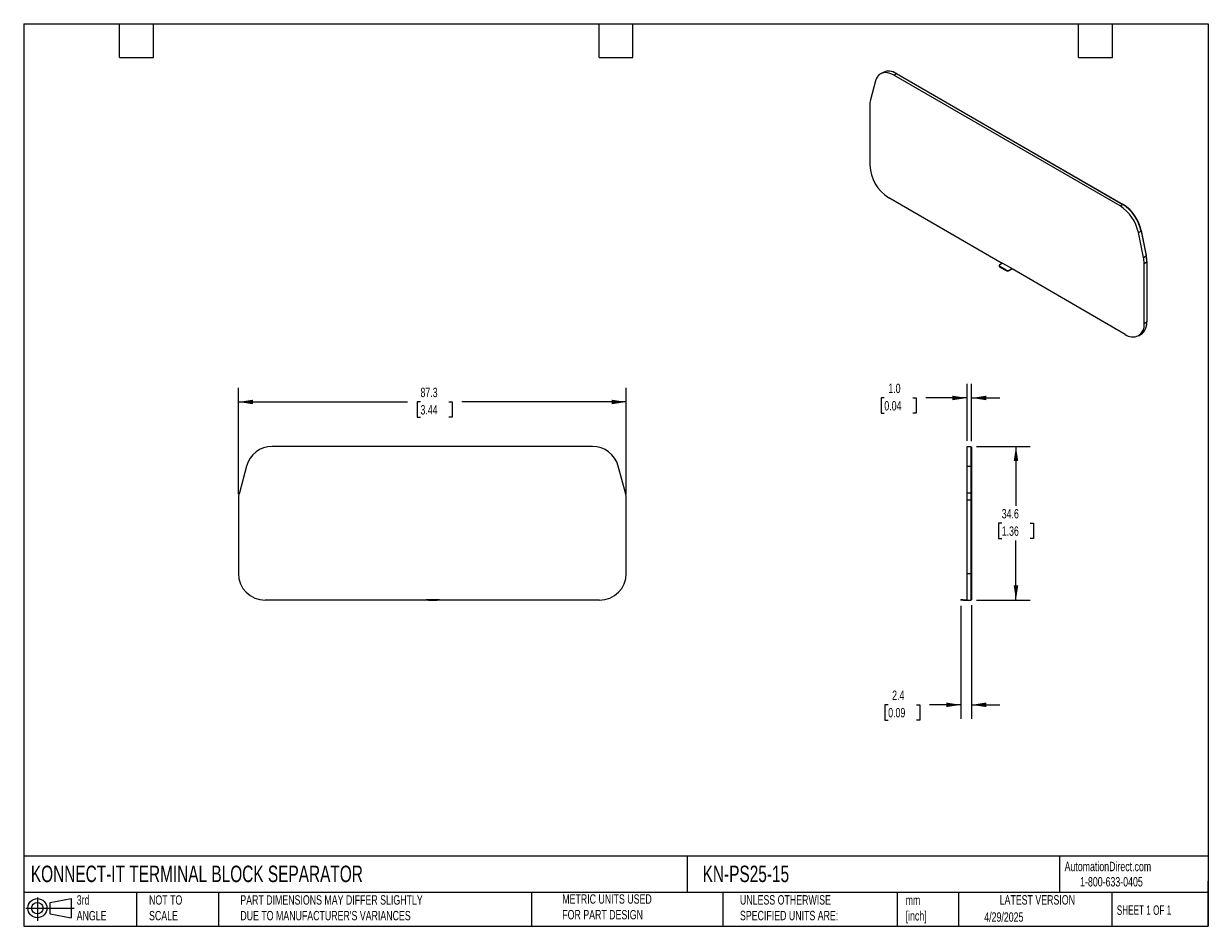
# Model space of a CAD drawing. Header units: millimetres. Extents: x 6 to 273, y 6 to 210.
import ezdxf

# ---------------------------------------------------------------- set-up
doc = ezdxf.new("R2010")
doc.units = ezdxf.units.MM
doc.linetypes.add('SLD-Solid', pattern=[0])
doc.layers.add('DIMENSIONS', color=140, linetype='SLD-Solid', lineweight=25)
doc.layers.add('TEXT', color=140, linetype='SLD-Solid', lineweight=25)
doc.layers.add('SLD-DEFPOINTS', color=7, linetype='Continuous')
doc.styles.add('SLDTEXTSTYLE0', font='TXT', dxfattribs={"width": 0.7})
doc.styles.add('SLDTEXTSTYLE1', font='TXT', dxfattribs={"width": 0.65})
doc.dimstyles.new('SLDDIMSTYLE0', dxfattribs={"dimtxt": 2.158008, "dimasz": 3.302, "dimexe": 0, "dimexo": 0.0625, "dimgap": 0.539502, "dimtad": 0, "dimtih": 1, "dimtoh": 1, "dimrnd": 1e-09, "dimzin": 12, "dimdsep": 46, "dimtxsty": 'SLDTEXTSTYLE0', "dimsah": 1, "dimcen": 0.09, "dimadec": 0, "dimazin": 3, "dimtfac": 1, "dimtofl": 0, "dimtmove": 0, "dimatfit": 3, "dimfxl": 0, "dimfrac": 2, "dimtolj": 1, "dimtzin": 12, "dimarcsym": 0})
doc.dimstyles.new('SLDDIMSTYLE1', dxfattribs={"dimtxt": 2.158008, "dimasz": 3.302, "dimexe": 0, "dimexo": 0.0625, "dimgap": 0.539502, "dimtad": 0, "dimtih": 1, "dimtoh": 1, "dimrnd": 1e-09, "dimzin": 12, "dimdsep": 46, "dimtxsty": 'SLDTEXTSTYLE0', "dimsah": 1, "dimcen": 0.09, "dimadec": 0, "dimazin": 3, "dimtfac": 1, "dimtmove": 0, "dimatfit": 0, "dimfxl": 0, "dimfrac": 2, "dimtolj": 1, "dimtzin": 12, "dimarcsym": 0})
doc.dimstyles.new('SLDDIMSTYLE2', dxfattribs={"dimtxt": 2.158008, "dimasz": 3.302, "dimexe": 0, "dimexo": 0.0625, "dimgap": 0.539502, "dimtad": 0, "dimtih": 1, "dimtoh": 1, "dimrnd": 1e-09, "dimzin": 4, "dimdsep": 46, "dimtxsty": 'SLDTEXTSTYLE0', "dimsah": 1, "dimcen": 0.09, "dimadec": 0, "dimazin": 1, "dimtfac": 1, "dimtmove": 0, "dimatfit": 0, "dimfxl": 0, "dimfrac": 2, "dimtolj": 1, "dimtzin": 12, "dimarcsym": 0})

# ---------------------------------------------------------------- blocks, each defined once
blk = doc.blocks.new('Block11')
at = {"color": 7, "linetype": 'SLD-Solid', "lineweight": 18}
for p, q in [((0, 2.88), (10.87, 2.88)), ((2.59, 5.31), (2.59, 0)), ((5.48, 4.17), (10.18, 5.03)), ((5.48, 1.6), (5.48, 4.17)), ((10.18, 5.03), (10.18, 0.73)), ((5.48, 1.6), (10.18, 0.73))]:
    blk.add_line(p, q, dxfattribs=at)
for radius in [2.15, 1.29]:
    blk.add_circle((2.59, 2.88), radius, dxfattribs=at)
blk = doc.blocks.new('Block12')
at = {"layer": 'SLD-DEFPOINTS'}
blk.add_blockref('Block11', (0, 0), dxfattribs=at)
blk = doc.blocks.new('_D')
at = {"layer": 'DIMENSIONS'}
for p, q in [((54.7, 103.63), (54.7, 127.57)), ((142.01, 103.63), (142.01, 127.57)), ((54.7, 124.39), (92.76, 124.39)), ((95.68, 124.39), (94.96, 124.39)), ((94.96, 124.39), (94.96, 120.96)), ((102.1, 124.39), (102.82, 124.39)), ((102.82, 124.39), (102.82, 120.96)), ((142.01, 124.39), (105.02, 124.39)), ((94.96, 120.96), (95.68, 120.96)), ((102.82, 120.96), (102.1, 120.96))]:
    blk.add_line(p, q, dxfattribs=at)
for points in [[(54.7, 124.39), (58, 123.88), (58, 124.9)], [(142.01, 124.39), (138.71, 124.9), (138.71, 123.88)]]:
    blk.add_solid(points, dxfattribs=at)
at = {"layer": 'DIMENSIONS', "char_height": 2.117, "attachment_point": 1, "style": 'SLDTEXTSTYLE0'}
for s, insert in [('87.3', (95.68, 127.6)), ('3.44', (95.68, 123.69))]:
    blk.add_mtext(s, dxfattribs=dict(at, insert=insert))
blk = doc.blocks.new('_D_1')
at = {"layer": 'DIMENSIONS'}
for p, q in [((217.35, 78.51), (217.35, 53.04)), ((219.75, 78.61), (219.75, 53.04)), ((200.98, 56.21), (200.25, 56.21)), ((200.25, 56.21), (200.25, 52.78)), ((207.39, 56.21), (208.11, 56.21)), ((208.11, 56.21), (208.11, 52.78)), ((217.35, 56.21), (210.31, 56.21)), ((219.75, 56.21), (226.1, 56.21)), ((200.25, 52.78), (200.98, 52.78)), ((208.11, 52.78), (207.39, 52.78))]:
    blk.add_line(p, q, dxfattribs=at)
for points in [[(217.35, 56.21), (214.05, 56.72), (214.05, 55.7)], [(219.75, 56.21), (223.05, 55.7), (223.05, 56.72)]]:
    blk.add_solid(points, dxfattribs=at)
at = {"layer": 'DIMENSIONS', "char_height": 2.117, "attachment_point": 1, "style": 'SLDTEXTSTYLE0'}
for s, insert in [('2.4', (201.87, 59.42)), ('0.09', (200.98, 55.51))]:
    blk.add_mtext(s, dxfattribs=dict(at, insert=insert))
blk = doc.blocks.new('_D_2')
at = {"layer": 'DIMENSIONS'}
for p, q in [((220.87, 114.39), (232.92, 114.39)), ((229.75, 114.39), (229.75, 101)), ((226.54, 97.08), (225.82, 97.08)), ((225.82, 97.08), (225.82, 93.65)), ((232.96, 97.08), (233.68, 97.08)), ((233.68, 97.08), (233.68, 93.65)), ((225.82, 93.65), (226.54, 93.65)), ((233.68, 93.65), (232.96, 93.65)), ((229.75, 79.78), (229.75, 93.17)), ((220.87, 79.78), (232.92, 79.78))]:
    blk.add_line(p, q, dxfattribs=at)
for points in [[(229.75, 114.39), (229.24, 111.09), (230.26, 111.09)], [(229.75, 79.78), (230.26, 83.08), (229.24, 83.08)]]:
    blk.add_solid(points, dxfattribs=at)
at = {"layer": 'DIMENSIONS', "char_height": 2.117, "attachment_point": 1, "style": 'SLDTEXTSTYLE0'}
for s, insert in [('34.6', (226.54, 100.29)), ('1.36', (226.54, 96.38))]:
    blk.add_mtext(s, dxfattribs=dict(at, insert=insert))
blk = doc.blocks.new('_D_3')
at = {"layer": 'DIMENSIONS'}
for p, q in [((218.75, 115.66), (218.75, 128.47)), ((219.75, 115.56), (219.75, 128.47)), ((200.11, 125.29), (199.38, 125.29)), ((199.38, 125.29), (199.38, 121.86)), ((206.52, 125.29), (207.25, 125.29)), ((207.25, 125.29), (207.25, 121.86)), ((218.75, 125.29), (209.45, 125.29)), ((219.75, 125.29), (226.1, 125.29)), ((199.38, 121.86), (200.11, 121.86)), ((207.25, 121.86), (206.52, 121.86))]:
    blk.add_line(p, q, dxfattribs=at)
for points in [[(218.75, 125.29), (215.45, 125.8), (215.45, 124.79)], [(219.75, 125.29), (223.05, 124.79), (223.05, 125.8)]]:
    blk.add_solid(points, dxfattribs=at)
at = {"layer": 'DIMENSIONS', "char_height": 2.117, "attachment_point": 1, "style": 'SLDTEXTSTYLE0'}
for s, insert in [('1.0', (201.01, 128.51)), ('0.04', (200.11, 124.59))]:
    blk.add_mtext(s, dxfattribs=dict(at, insert=insert))

msp = doc.modelspace()

# ---------------------------------------------------------------- linework, layer by layer
for p, q in [((199.834, 198.598), (199.233, 198.251)), ((202.233, 197.954), (202.834, 198.301)), ((253.205, 168.529), (202.233, 197.954)), ((202.834, 198.301), (253.806, 168.876)), ((202.905, 198.261), (202.94, 198.281)), ((202.94, 198.281), (253.912, 168.856)), ((198.135, 196.689), (196.993, 192.427)), ((196.849, 191.242), (196.849, 177.702)), ((226.662, 155.592), (201.091, 170.354)), ((253.205, 168.529), (253.806, 168.876)), ((253.876, 168.835), (253.912, 168.856)), ((257.303, 162.532), (257.904, 162.879)), ((257.893, 162.931), (257.942, 162.958)), ((257.904, 162.879), (259.046, 157.298)), ((257.942, 162.958), (259.084, 157.378)), ((258.445, 156.951), (257.303, 162.532)), ((259.036, 157.35), (259.084, 157.378)), ((225.95, 155.061), (225.95, 154.979)), ((226.733, 155.633), (226.097, 155.265)), ((227.511, 154.041), (226.097, 154.857)), ((226.097, 154.857), (226.097, 154.775)), ((226.097, 154.775), (227.511, 153.959)), ((226.733, 155.633), (228.854, 154.408)), ((258.445, 156.951), (259.046, 157.298)), ((258.59, 155.6), (259.191, 155.947)), ((258.59, 142.06), (258.59, 155.6)), ((259.19, 156.028), (259.226, 156.049)), ((259.191, 155.947), (259.191, 142.407)), ((259.226, 156.049), (259.226, 142.509)), ((227.511, 153.959), (227.511, 154.041)), ((228.218, 154.041), (228.854, 154.408)), ((228.218, 153.959), (228.854, 154.326)), ((228.218, 154.041), (228.218, 153.959)), ((228.854, 154.326), (228.854, 154.408)), ((254.347, 139.61), (228.854, 154.326)), ((258.59, 142.06), (259.191, 142.407)), ((259.191, 142.488), (259.226, 142.509)), ((257.347, 139.313), (257.948, 139.66)), ((134.396, 114.392), (62.311, 114.392)), ((218.749, 114.392), (219.599, 114.392)), ((218.749, 109.945), (218.749, 114.392)), ((218.749, 114.392), (219.599, 114.392)), ((218.749, 114.392), (218.749, 114.392)), ((219.599, 114.392), (219.599, 109.945)), ((219.599, 114.392), (219.599, 114.392)), ((219.599, 114.292), (219.749, 114.292)), ((219.599, 114.292), (219.749, 114.292)), ((219.749, 114.292), (219.749, 109.919)), ((219.749, 114.292), (219.749, 114.292)), ((56.516, 109.945), (54.901, 103.918)), ((141.807, 103.918), (140.192, 109.945)), ((218.749, 109.945), (219.599, 109.945)), ((218.749, 103.918), (218.749, 109.945)), ((219.599, 109.945), (219.599, 103.918)), ((219.599, 109.919), (219.749, 109.919)), ((219.749, 109.919), (219.749, 103.892)), ((54.696, 102.365), (54.696, 85.783)), ((142.011, 85.783), (142.011, 102.365)), ((218.749, 103.918), (219.599, 103.918)), ((218.749, 102.365), (218.749, 103.918)), ((218.749, 85.783), (218.749, 102.365)), ((218.749, 102.365), (219.599, 102.365)), ((219.599, 103.918), (219.599, 102.365)), ((219.599, 103.892), (219.749, 103.892)), ((219.599, 102.365), (219.599, 85.783)), ((219.599, 102.365), (219.749, 102.365)), ((219.749, 103.892), (219.749, 102.365)), ((219.749, 102.365), (219.749, 85.783)), ((218.749, 85.783), (219.599, 85.783)), ((218.749, 79.783), (218.749, 85.783)), ((219.599, 85.783), (219.599, 79.783)), ((219.599, 85.783), (219.749, 85.783)), ((219.749, 85.783), (219.749, 79.883)), ((96.959, 79.783), (60.696, 79.783)), ((96.959, 79.783), (96.959, 79.883)), ((97.459, 79.883), (96.959, 79.883)), ((97.459, 79.783), (96.959, 79.783)), ((97.459, 79.883), (97.459, 79.783)), ((99.459, 79.883), (97.459, 79.883)), ((97.459, 79.783), (99.459, 79.783)), ((99.459, 79.783), (99.459, 79.883)), ((99.959, 79.883), (99.459, 79.883)), ((99.959, 79.783), (99.459, 79.783)), ((99.959, 79.883), (99.959, 79.783)), ((136.011, 79.783), (99.959, 79.783)), ((217.349, 79.783), (217.349, 79.883)), ((217.849, 79.883), (217.349, 79.883)), ((217.849, 79.783), (217.349, 79.783)), ((217.849, 79.883), (217.849, 79.783)), ((217.849, 79.883), (218.749, 79.883)), ((217.849, 79.783), (218.749, 79.783)), ((218.749, 79.783), (219.599, 79.783)), ((219.599, 79.883), (219.749, 79.883))]:
    msp.add_line(p, q)
at = {"flags": 128}
msp.add_lwpolyline([(202.233, 197.954), (201.771, 198.192), (201.315, 198.368), (200.869, 198.482), (200.44, 198.531), (200.032, 198.514), (199.65, 198.433), (199.299, 198.288), (198.983, 198.081), (198.706, 197.814), (198.47, 197.49), (198.279, 197.114), (198.135, 196.689)], dxfattribs=at)
for centre, radius, start, end in [((201.083, 195.911), 2.964, 53.777, 114.91249), ((200.734, 194.576), 4.312, 59.21957, 77.49927), ((201.439, 191.283), 4.591, 165.57356, 180.51047), ((206.035, 178.107), 9.196, 182.52417, 237.47584), ((248.093, 160.637), 9.403, 11.62779, 57.06606), ((248.694, 160.984), 9.403, 11.62779, 57.06606), ((248.885, 161.095), 9.247, 11.62779, 57.06606), ((252.567, 156.009), 6.659, 0.346, 11.8652), ((226.2, 155.004), 0.251, 185.6948, 245.62534), ((226.174, 155.061), 0.218, 110.78342, 249.21658), ((251.818, 155.559), 6.772, 0.346, 11.8652), ((252.419, 155.906), 6.772, 0.346, 11.8652), ((227.864, 154.723), 0.769, 242.60967, 297.39033), ((227.864, 154.641), 0.769, 242.60967, 297.39033), ((255.995, 141.654), 2.626, 231.13076, 8.88), ((256.222, 142.095), 2.985, 305.32586, 5.98633), ((254.898, 142.452), 4.329, 342.52981, 0.75007), ((62.311, 108.392), 6, 89.99996, 165), ((134.396, 108.392), 6, 15, 89.99996), ((60.696, 102.365), 6, 165, 180.00001), ((136.011, 102.365), 6, 0, 15), ((60.696, 85.783), 6, 180.00001, 270), ((136.011, 85.783), 6, 270, 0)]:
    msp.add_arc(centre, radius, start, end)
at = {"layer": 'TEXT'}
for p, q in [((6.35, 209.55), (273.05, 209.55)), ((6.35, 209.55), (6.35, 6.35)), ((27.94, 201.93), (27.94, 209.55)), ((35.56, 201.93), (35.56, 209.55)), ((135.89, 201.93), (135.89, 209.55)), ((143.51, 201.93), (143.51, 209.55)), ((243.84, 201.93), (243.84, 209.55)), ((251.46, 201.93), (251.46, 209.55)), ((273.05, 209.55), (273.05, 6.35)), ((27.94, 201.93), (35.56, 201.93)), ((135.89, 201.93), (143.51, 201.93)), ((243.84, 201.93), (251.46, 201.93)), ((273.05, 22.126), (6.35, 22.126)), ((155.759, 22.126), (155.759, 13.97)), ((239.575, 22.126), (239.575, 13.97)), ((273.05, 6.35), (273.05, 16.51)), ((273.05, 13.97), (6.35, 13.97)), ((31.75, 13.97), (31.75, 6.35)), ((50.212, 13.97), (50.212, 6.35)), ((120.646, 13.97), (120.646, 6.35)), ((163.78, 13.97), (163.78, 6.35)), ((203.024, 13.97), (203.024, 6.35)), ((216.812, 13.97), (216.812, 6.35)), ((251.349, 13.97), (251.349, 6.35)), ((6.35, 6.35), (273.05, 6.35))]:
    msp.add_line(p, q, dxfattribs=at)

# ---------------------------------------------------------------- block references
at = {"layer": 'SLD-DEFPOINTS'}
msp.add_blockref('Block12', (6.838, 7.554), dxfattribs=at)

# ---------------------------------------------------------------- texts
at = {"layer": 'TEXT'}
for s, insert, char_height, attachment_point, style in [('KONNECT-IT TERMINAL BLOCK SEPARATOR', (7.966, 20.006), 3.70417, 1, 'SLDTEXTSTYLE0'), ('KN-PS25-15', (159.208, 20.006), 3.7042, 1, 'SLDTEXTSTYLE0'), ('AutomationDirect.com', (240.695, 20.877), 2.11667, 1, 'SLDTEXTSTYLE0'), ('1-800-633-0405', (244.192, 17.437), 2.11667, 1, 'SLDTEXTSTYLE0'), ('3rd^JANGLE', (18.282, 13.338), 2.1167, 1, 'SLDTEXTSTYLE0'), ('NOT TO^JSCALE', (34.575, 13.338), 2.11667, 1, 'SLDTEXTSTYLE0'), ("PART DIMENSIONS MAY DIFFER SLIGHTLY ^JDUE TO MANUFACTURER'S VARIANCES", (55.119, 13.341), 2.11667, 1, 'SLDTEXTSTYLE0'), ('METRIC UNITS USED ^JFOR PART DESIGN', (127.604, 13.556), 2.11667, 1, 'SLDTEXTSTYLE0'), ('UNLESS OTHERWISE ^JSPECIFIED UNITS ARE:', (167.608, 13.361), 2.11667, 1, 'SLDTEXTSTYLE0'), ('LATEST VERSION', (234.552, 13.364), 2.11667, 2, 'SLDTEXTSTYLE0'), ('mm^J[inch]', (204.907, 13.297), 2.1167, 1, 'SLDTEXTSTYLE0'), ('SHEET 1 OF 1', (252.441, 11.051), 2.11667, 1, 'SLDTEXTSTYLE1'), ('4/29/2025', (222.613, 9.497), 2.1167, 1, 'SLDTEXTSTYLE0')]:
    msp.add_mtext(s, dxfattribs=dict(at, insert=insert, char_height=char_height, attachment_point=attachment_point, style=style))

# ---------------------------------------------------------------- dimensions: what is measured, and where the dimension line sits
at = {"layer": 'DIMENSIONS'}
for base, p1, p2, dimstyle, picture, middle in [((218.749, 125.294), (219.749, 114.292), (218.749, 114.392), 'SLDDIMSTYLE2', '_D_3', (203.315, 125.294)), ((219.749, 56.211), (217.349, 79.783), (219.749, 79.883), 'SLDDIMSTYLE1', '_D_1', (204.181, 56.211))]:
    dim = msp.add_linear_dim(base=base, p1=p1, p2=p2, dimstyle=dimstyle, dxfattribs=at)
    dim.commit()
    dim.dimension.update_dxf_attribs({"geometry": picture, "text_midpoint": middle, "dimtype": 160})
for base, p1, p2, angle, picture, middle in [((54.69619, 124.39217), (142.01117, 102.36498), (54.69619, 102.36498), 0, '_D', (98.88927, 124.39217)), ((229.749, 114.392), (219.599, 79.783), (219.599, 114.392), 90, '_D_2', (229.749, 97.083))]:
    dim = msp.add_linear_dim(base=base, p1=p1, p2=p2, angle=angle, dimstyle='SLDDIMSTYLE0', dxfattribs=at)
    dim.commit()
    dim.dimension.update_dxf_attribs({"geometry": picture, "text_midpoint": middle, "dimtype": 160})

doc.saveas('drawing.dxf')
